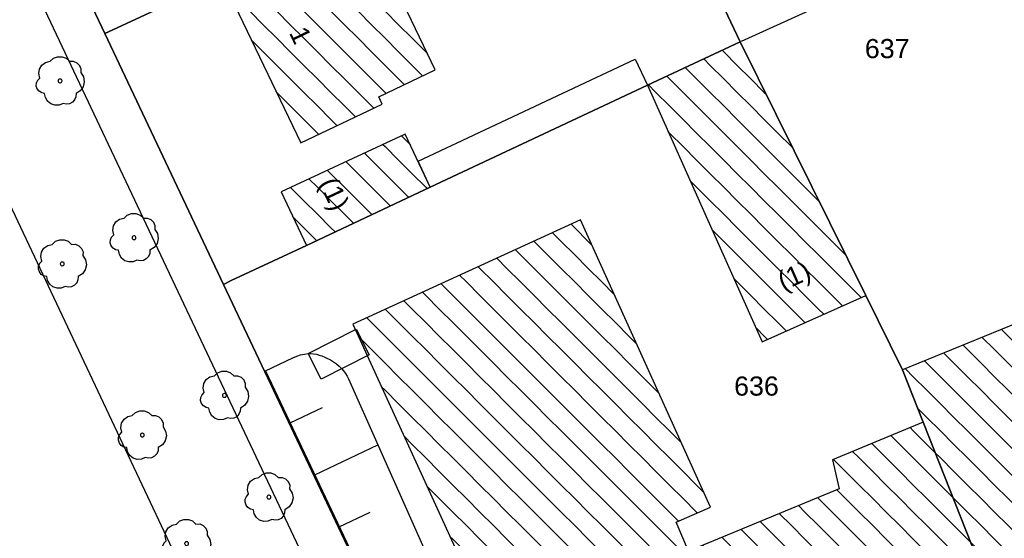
# Model space of a CAD drawing. Extents: x 32394465 to 32399599, y 5706239 to 5708675.
# Tile 36 of 40: x 32395140 to 32395192, y 5706802 to 5706829. Entities that reach past the tile are written whole.
import ezdxf
from ezdxf.enums import TextEntityAlignment as Align

# ---------------------------------------------------------------- set-up
doc = ezdxf.new("R2010")
doc.units = 0
doc.linetypes.add('LT00000', pattern=[0])
for name, color, linetype, lineweight in [('Baumstandorte', 250, 'LT00000', 18), ('BauwerkeSiedlung_Umring', 250, 'LT00000', 18), ('BauwerkeVerkehr_Umring', 250, 'LT00000', 18), ('Flurstueck_Umring', 250, 'LT00000', 18), ('Flurstuecksnummer', 250, 'LT00000', 18), ('Gebaeude_Fuellung', 250, 'LT00000', 18), ('Gebaeude_Umring', 250, 'LT00000', 18), ('GebaeudeHausnummer', 250, 'LT00000', 18), ('GebaeudePseudonummer', 250, 'LT00000', 18), ('NutzungSiedlung_Umring', 250, 'LT00000', 18), ('NutzungVerkehr_Umring', 250, 'LT00000', 18), ('ReliefBoeschungSchraffen', 250, 'LT00000', 18), ('ReliefBoeschungskante', 250, 'LT00000', 18)]:
    doc.layers.add(name, color=color, linetype=linetype, lineweight=lineweight)
doc.styles.add('TS100', font='arial.ttf', dxfattribs={"height": 0.2})
pattern_1 = [(-45, (0, 0), (0.707106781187, 0.707106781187), [1])]

# ---------------------------------------------------------------- blocks, each defined once
blk = doc.blocks.new('SYMB1123')
at = {"color": 250, "linetype": 'ByBlock', "lineweight": -3, "flags": 128}
for points in [[(-0.21, 0.409), (-0.141, 0.473), (-0.053, 0.506), (0.04, 0.506), (0.127, 0.473), (0.196, 0.409)], [(-0.21, 0.409), (-0.141, 0.473), (-0.053, 0.506), (0.04, 0.506), (0.127, 0.473), (0.196, 0.409)], [(-0.424, 0.059), (-0.446, 0.153), (-0.431, 0.248), (-0.381, 0.33), (-0.303, 0.387), (-0.21, 0.409)], [(-0.424, 0.059), (-0.446, 0.153), (-0.431, 0.248), (-0.381, 0.33), (-0.303, 0.387), (-0.21, 0.409)], [(0.196, 0.409), (0.275, 0.41), (0.348, 0.38), (0.404, 0.325), (0.434, 0.252), (0.433, 0.173)], [(0.196, 0.409), (0.275, 0.41), (0.348, 0.38), (0.404, 0.325), (0.434, 0.252), (0.433, 0.173)], [(-0.323, -0.263), (-0.385, -0.251), (-0.439, -0.218), (-0.478, -0.168), (-0.497, -0.108), (-0.494, -0.044), (-0.468, 0.014), (-0.424, 0.059)], [(-0.323, -0.263), (-0.385, -0.251), (-0.439, -0.218), (-0.478, -0.168), (-0.497, -0.108), (-0.494, -0.044), (-0.468, 0.014), (-0.424, 0.059)], [(0.433, 0.173), (0.488, 0.084), (0.505, -0.019), (0.481, -0.121), (0.42, -0.207), (0.332, -0.263)], [(0.433, 0.173), (0.488, 0.084), (0.505, -0.019), (0.481, -0.121), (0.42, -0.207), (0.332, -0.263)], [(0.061, -0.47), (-0.02, -0.505), (-0.109, -0.508), (-0.193, -0.481), (-0.262, -0.426), (-0.307, -0.35), (-0.323, -0.263)], [(0.061, -0.47), (-0.02, -0.505), (-0.109, -0.508), (-0.193, -0.481), (-0.262, -0.426), (-0.307, -0.35), (-0.323, -0.263)], [(0.332, -0.263), (0.329, -0.331), (0.302, -0.394), (0.256, -0.444), (0.195, -0.476), (0.128, -0.485), (0.061, -0.47)], [(0.332, -0.263), (0.329, -0.331), (0.302, -0.394), (0.256, -0.444), (0.195, -0.476), (0.128, -0.485), (0.061, -0.47)]]:
    blk.add_lwpolyline(points, dxfattribs=at)
at = {"color": 250, "linetype": 'ByBlock', "lineweight": 18, "flags": 128}
for points in [[(-0.21, 0.409), (-0.141, 0.473), (-0.053, 0.506), (0.04, 0.506), (0.127, 0.473), (0.196, 0.409)], [(-0.424, 0.059), (-0.446, 0.153), (-0.431, 0.248), (-0.381, 0.33), (-0.303, 0.387), (-0.21, 0.409)], [(0.196, 0.409), (0.275, 0.41), (0.348, 0.38), (0.404, 0.325), (0.434, 0.252), (0.433, 0.173)], [(-0.323, -0.263), (-0.385, -0.251), (-0.439, -0.218), (-0.478, -0.168), (-0.497, -0.108), (-0.494, -0.044), (-0.468, 0.014), (-0.424, 0.059)], [(0.433, 0.173), (0.488, 0.084), (0.505, -0.019), (0.481, -0.121), (0.42, -0.207), (0.332, -0.263)], [(0.061, -0.47), (-0.02, -0.505), (-0.109, -0.508), (-0.193, -0.481), (-0.262, -0.426), (-0.307, -0.35), (-0.323, -0.263)], [(0.332, -0.263), (0.329, -0.331), (0.302, -0.394), (0.256, -0.444), (0.195, -0.476), (0.128, -0.485), (0.061, -0.47)]]:
    blk.add_lwpolyline(points, dxfattribs=at)
at = {"color": 250, "linetype": 'ByBlock', "lineweight": -3, "flags": 128}
blk.add_lwpolyline([(0.04, 0), (0.038, 0.014), (0.031, 0.026), (0.02, 0.035), (0.007, 0.039), (-0.007, 0.039), (-0.02, 0.035), (-0.031, 0.026), (-0.038, 0.014), (-0.04, 0), (-0.038, -0.014), (-0.031, -0.026), (-0.02, -0.035), (-0.007, -0.039), (0.007, -0.039), (0.02, -0.035), (0.031, -0.026), (0.038, -0.014), (0.04, 0)], close=True, dxfattribs=at)
blk.add_lwpolyline([(0.04, 0), (0.038, 0.014), (0.031, 0.026), (0.02, 0.035), (0.007, 0.039), (-0.007, 0.039), (-0.02, 0.035), (-0.031, 0.026), (-0.038, 0.014), (-0.04, 0), (-0.038, -0.014), (-0.031, -0.026), (-0.02, -0.035), (-0.007, -0.039), (0.007, -0.039), (0.02, -0.035), (0.031, -0.026), (0.038, -0.014), (0.04, 0)], close=True, dxfattribs=at)
at = {"color": 250, "linetype": 'ByBlock', "lineweight": 18, "flags": 128}
blk.add_lwpolyline([(0.04, 0), (0.038, 0.014), (0.031, 0.026), (0.02, 0.035), (0.007, 0.039), (-0.007, 0.039), (-0.02, 0.035), (-0.031, 0.026), (-0.038, 0.014), (-0.04, 0), (-0.038, -0.014), (-0.031, -0.026), (-0.02, -0.035), (-0.007, -0.039), (0.007, -0.039), (0.02, -0.035), (0.031, -0.026), (0.038, -0.014), (0.04, 0)], close=True, dxfattribs=at)

msp = doc.modelspace()

# ---------------------------------------------------------------- hatches: boundary and pattern name
at = {"layer": 'Gebaeude_Fuellung', "linetype": 'Continuous', "lineweight": 25}
h = msp.add_hatch(dxfattribs=at)
h.set_pattern_fill('LT_0', color=255, angle=-45, style=0, pattern_type=2)
h.set_pattern_definition(pattern_1)
h.paths.add_polyline_path([(32395159.223, 5706825.265), (32395159.405, 5706824.881), (32395155.165, 5706822.855), (32395151.043, 5706831.428), (32395158.267, 5706834.808), (32395162.17, 5706826.662)])
h = msp.add_hatch(dxfattribs=at)
h.set_pattern_fill('LT_0', color=255, angle=-45, style=0, pattern_type=2)
h.set_pattern_definition(pattern_1)
h.paths.add_polyline_path([(32395173.25, 5706825.861), (32395179.252, 5706812.459), (32395184.655, 5706814.876), (32395178.091, 5706828.135)])
h = msp.add_hatch(dxfattribs=at)
h.set_pattern_fill('LT_0', color=255, angle=-45, style=0, pattern_type=2)
h.set_pattern_definition(pattern_1)
h.paths.add_polyline_path([(32395155.446, 5706817.496), (32395154.137, 5706820.287), (32395160.613, 5706823.315), (32395161.913, 5706820.534)])
h = msp.add_hatch(dxfattribs=at)
h.set_pattern_fill('LT_0', color=255, angle=-45, style=0, pattern_type=2)
h.set_pattern_definition(pattern_1)
h.paths.add_polyline_path([(32395186.668, 5706796.321), (32395186.248, 5706797.313), (32395179.751, 5706794.595), (32395180.174, 5706793.635), (32395169.221, 5706788.572), (32395157.87, 5706813.384), (32395169.753, 5706818.824), (32395176.539, 5706803.828), (32395174.754, 5706803.032), (32395175.404, 5706801.523), (32395183.266, 5706804.775), (32395182.921, 5706806.297), (32395187.654, 5706808.262), (32395191.55, 5706798.385)])
h = msp.add_hatch(dxfattribs=at)
h.set_pattern_fill('LT_0', color=255, angle=-45, style=0, pattern_type=2)
h.set_pattern_definition(pattern_1)
h.paths.add_polyline_path([(32395201.238, 5706802.258), (32395197.407, 5706800.727), (32395191.55, 5706798.385), (32395187.654, 5706808.262), (32395186.576, 5706810.996), (32395199.354, 5706816.217), (32395200.109, 5706814.621), (32395205.103, 5706804.077), (32395205.212, 5706803.846)])

# ---------------------------------------------------------------- linework, layer by layer
at = {"layer": 'BauwerkeSiedlung_Umring', "color": 255, "lineweight": 25, "flags": 128}
for points in [[(32395173.25, 5706825.861), (32395161.913, 5706820.534), (32395161.2751, 5706821.8916), (32395172.6121, 5706827.2186), (32395173.25, 5706825.861)], [(32395155.538, 5706811.843), (32395158.051, 5706813.113), (32395158.7276, 5706811.7742), (32395156.2146, 5706810.5042), (32395155.538, 5706811.843)]]:
    msp.add_lwpolyline(points, close=True, dxfattribs=at)
at = {"layer": 'BauwerkeVerkehr_Umring', "color": 255, "lineweight": 25}
for p, q in [((32395040.961, 5707042.924), (32395157.914, 5706795.694)), ((32395178.171, 5706828.158), (32395190.849, 5706833.948))]:
    msp.add_line(p, q, dxfattribs=at)
at = {"layer": 'BauwerkeVerkehr_Umring', "color": 255, "lineweight": 25, "flags": 128}
msp.add_lwpolyline([(32395150.476, 5706797.343), (32395080.776, 5706945.225), (32395076.915, 5706952.982), (32395070.56, 5706966.247), (32395066.433, 5706974.938), (32395060.429, 5706987.642), (32395055.005, 5706999.141), (32395047.284, 5707015.838), (32395040.095, 5707031.567), (32395036.922, 5707038.177), (32395036.662, 5707038.72), (32395036.482, 5707039.125), (32395036.335, 5707039.495), (32395036.22, 5707039.841), (32395036.11, 5707040.256), (32395036.029, 5707040.688), (32395035.977, 5707041.139), (32395035.951, 5707041.603), (32395035.949, 5707041.932), (32395035.963, 5707042.271), (32395035.988, 5707042.619), (32395036.027, 5707042.979), (32395036.102, 5707043.485), (32395036.199, 5707043.978), (32395036.322, 5707044.476), (32395036.47, 5707044.963), (32395036.642, 5707045.439), (32395036.837, 5707045.903), (32395037.095, 5707046.428), (32395037.379, 5707046.917), (32395037.529, 5707047.147), (32395037.685, 5707047.368), (32395037.847, 5707047.578), (32395038.015, 5707047.779), (32395040.593, 5707050.686), (32395050.961, 5707062.256), (32395058.964, 5707071.123), (32395061.049, 5707073.464), (32395062.9, 5707075.575), (32395064.702, 5707077.669), (32395066.633, 5707079.947), (32395068.744, 5707082.471), (32395071.327, 5707085.593), (32395073.433, 5707088.153), (32395075.091, 5707090.191), (32395076.58, 5707092.047), (32395077.938, 5707093.77), (32395079.128, 5707095.308), (32395082.04, 5707099.104), (32395083.659, 5707101.196), (32395084.543, 5707102.353), (32395085.368, 5707103.459), (32395086.098, 5707104.47), (32395087.73, 5707106.772), (32395087.989, 5707107.124), (32395088.255, 5707107.457), (32395088.526, 5707107.77), (32395088.802, 5707108.063), (32395089.084, 5707108.336), (32395089.372, 5707108.59), (32395089.665, 5707108.823), (32395089.962, 5707109.037), (32395090.367, 5707109.291), (32395090.788, 5707109.515), (32395091.221, 5707109.707), (32395091.664, 5707109.866), (32395092.055, 5707109.976), (32395092.448, 5707110.061), (32395092.703, 5707110.101), (32395092.964, 5707110.132), (32395093.231, 5707110.153), (32395093.503, 5707110.164), (32395093.858, 5707110.165), (32395094.225, 5707110.15), (32395094.606, 5707110.119), (32395095.001, 5707110.073), (32395095.358, 5707110.019), (32395095.709, 5707109.956), (32395096.053, 5707109.883), (32395096.389, 5707109.799), (32395096.72, 5707109.706), (32395097.043, 5707109.603), (32395097.359, 5707109.489), (32395097.668, 5707109.366), (32395098.015, 5707109.211), (32395098.307, 5707109.056), (32395098.56, 5707108.892), (32395098.781, 5707108.718), (32395127.868, 5707083.072), (32395128.769, 5707082.26), (32395129.667, 5707081.418), (32395130.563, 5707080.543), (32395131.456, 5707079.635), (32395132.35, 5707078.694), (32395133.244, 5707077.716), (32395134.142, 5707076.701), (32395135.046, 5707075.644), (32395135.945, 5707074.561), (32395136.857, 5707073.43), (32395137.784, 5707072.247), (32395138.731, 5707071.005), (32395139.702, 5707069.703), (32395140.714, 5707068.316), (32395141.783, 5707066.822), (32395142.95, 5707065.165), (32395143.994, 5707063.663), (32395144.962, 5707062.253), (32395145.872, 5707060.906), (32395146.734, 5707059.611), (32395147.556, 5707058.352), (32395148.341, 5707057.126), (32395149.092, 5707055.927), (32395149.812, 5707054.752), (32395150.51, 5707053.587), (32395151.179, 5707052.44), (32395151.823, 5707051.307), (32395152.441, 5707050.188), (32395153.036, 5707049.079), (32395153.606, 5707047.981), (32395154.154, 5707046.891), (32395154.68, 5707045.808), (32395160.809, 5707032.958), (32395237.242, 5706862.231)], dxfattribs=at)
at = {"layer": 'Flurstueck_Umring', "color": 8, "lineweight": 25, "flags": 128}
for points in [[(32395044.243, 5707041.532), (32395043.977, 5707042.233), (32395043.818, 5707042.966), (32395043.769, 5707043.714), (32395043.833, 5707044.461), (32395044.007, 5707045.19), (32395044.287, 5707045.885), (32395044.668, 5707046.531), (32395045.141, 5707047.113), (32395027.392, 5707029.526), (32395015.112, 5707017.358), (32395015.594, 5707017.76), (32395016.123, 5707018.098), (32395016.69, 5707018.368), (32395017.286, 5707018.565), (32395017.903, 5707018.685), (32395018.529, 5707018.727), (32395019.156, 5707018.69), (32395019.773, 5707018.574), (32395020.371, 5707018.382), (32395020.94, 5707018.117), (32395021.472, 5707017.782), (32395021.957, 5707017.384), (32395029.545, 5707010.305), (32395033.014, 5707007.07), (32395041.059, 5706997.507), (32395047.838, 5706987.066), (32395049.982, 5706982.54), (32395056.881, 5706967.965), (32395063.825, 5706953.301), (32395065.546, 5706949.665), (32395068.934, 5706942.511), (32395076.631, 5706926.253), (32395082.61, 5706913.623), (32395088.595, 5706900.985), (32395094.577, 5706888.35), (32395101.418, 5706873.901), (32395109.074, 5706857.731), (32395115.093, 5706845.02), (32395123.913, 5706826.393), (32395125.353, 5706823.351), (32395126.88, 5706820.127), (32395128.004, 5706817.753), (32395131.315, 5706810.761), (32395137.328, 5706798.062), (32395140.788, 5706790.755), (32395142.392, 5706787.368), (32395145.279, 5706781.271), (32395145.916, 5706779.925), (32395146.709, 5706778.251), (32395150.808, 5706779.859), (32395149.723, 5706779.824), (32395148.755, 5706780.313), (32395148.123, 5706781.179), (32395147.269, 5706783), (32395147.317, 5706783.961), (32395160.098, 5706790.963), (32395162.011, 5706786.947), (32395162.248, 5706785.829), (32395161.916, 5706784.732), (32395161.084, 5706783.89), (32395165.436, 5706785.177), (32395151.118, 5706815.462), (32395144.924, 5706828.563), (32395141.862, 5706835.041), (32395138.714, 5706841.7), (32395131.672, 5706856.596), (32395124.612, 5706871.529), (32395116.929, 5706887.781), (32395111.544, 5706899.173), (32395110.101, 5706902.225), (32395102.836, 5706917.592), (32395100.503, 5706922.524), (32395099.132, 5706925.423), (32395097.644, 5706928.572), (32395095.576, 5706932.949), (32395086.616, 5706951.901), (32395082.858, 5706959.847), (32395081.185, 5706963.388), (32395079.415, 5706967.13), (32395075.327, 5706975.778), (32395068.273, 5706990.701), (32395063.911, 5706999.927), (32395062.398, 5707003.125), (32395062.21, 5707003.523), (32395060.884, 5707006.331), (32395056.176, 5707016.29), (32395044.243, 5707041.532)], [(32395148.438, 5706846.27), (32395143.136, 5706843.779), (32395138.714, 5706841.7), (32395141.862, 5706835.041), (32395144.924, 5706828.563), (32395145.344, 5706828.76), (32395151.043, 5706831.428), (32395158.267, 5706834.808), (32395171.931, 5706841.204), (32395169.888, 5706845.34), (32395182.139, 5706850.991), (32395182.737, 5706851.267), (32395178.424, 5706860.362), (32395177.777, 5706860.059), (32395148.438, 5706846.27)], [(32395169.888, 5706845.34), (32395171.931, 5706841.204), (32395158.267, 5706834.808), (32395151.043, 5706831.428), (32395145.344, 5706828.76), (32395144.924, 5706828.563), (32395151.118, 5706815.462), (32395151.526, 5706815.655), (32395155.446, 5706817.496), (32395161.913, 5706820.534), (32395173.25, 5706825.861), (32395178.091, 5706828.135), (32395174.214, 5706836.327), (32395186.336, 5706841.998), (32395186.988, 5706842.303), (32395184.514, 5706847.518), (32395182.737, 5706851.267), (32395182.139, 5706850.991), (32395169.888, 5706845.34)], [(32395174.214, 5706836.327), (32395178.091, 5706828.135), (32395184.655, 5706814.876), (32395186.576, 5706810.996), (32395187.654, 5706808.262), (32395191.55, 5706798.385), (32395192.504, 5706795.964), (32395198.489, 5706798.291), (32395198.595, 5706798.022), (32395202.34, 5706799.452), (32395202.23, 5706799.73), (32395206.392, 5706801.354), (32395205.212, 5706803.846), (32395205.103, 5706804.077), (32395200.109, 5706814.621), (32395199.354, 5706816.217), (32395194.675, 5706826.095), (32395192.221, 5706831.267), (32395186.988, 5706842.303), (32395186.336, 5706841.998), (32395174.214, 5706836.327)], [(32395151.118, 5706815.462), (32395165.436, 5706785.177), (32395181.184, 5706791.379), (32395181.121, 5706791.538), (32395192.504, 5706795.964), (32395191.55, 5706798.385), (32395187.654, 5706808.262), (32395186.576, 5706810.996), (32395184.655, 5706814.876), (32395178.091, 5706828.135), (32395173.25, 5706825.861), (32395161.913, 5706820.534), (32395155.446, 5706817.496), (32395151.526, 5706815.655), (32395151.118, 5706815.462)]]:
    msp.add_lwpolyline(points, close=True, dxfattribs=at)
at = {"layer": 'Gebaeude_Umring', "color": 255, "lineweight": 25, "flags": 128}
for points in [[(32395151.043, 5706831.428), (32395155.165, 5706822.855), (32395159.405, 5706824.881), (32395159.223, 5706825.265), (32395162.17, 5706826.662), (32395158.267, 5706834.808), (32395151.043, 5706831.428)], [(32395173.25, 5706825.861), (32395179.252, 5706812.459), (32395184.655, 5706814.876), (32395178.091, 5706828.135), (32395173.25, 5706825.861)], [(32395154.137, 5706820.287), (32395155.446, 5706817.496), (32395161.913, 5706820.534), (32395160.613, 5706823.315), (32395154.137, 5706820.287)], [(32395176.539, 5706803.828), (32395169.753, 5706818.824), (32395157.87, 5706813.384), (32395169.221, 5706788.572), (32395180.174, 5706793.635), (32395179.751, 5706794.595), (32395186.248, 5706797.313), (32395186.668, 5706796.321), (32395191.55, 5706798.385), (32395187.654, 5706808.262), (32395182.921, 5706806.297), (32395183.266, 5706804.775), (32395175.404, 5706801.523), (32395174.754, 5706803.032), (32395176.539, 5706803.828)], [(32395186.576, 5706810.996), (32395187.654, 5706808.262), (32395191.55, 5706798.385), (32395197.407, 5706800.727), (32395201.238, 5706802.258), (32395205.212, 5706803.846), (32395205.103, 5706804.077), (32395200.109, 5706814.621), (32395199.354, 5706816.217), (32395186.576, 5706810.996)]]:
    msp.add_lwpolyline(points, close=True, dxfattribs=at)
at = {"layer": 'NutzungSiedlung_Umring', "color": 255, "lineweight": 25, "flags": 128}
for points in [[(32395218.404, 5706843.019), (32395232.966, 5706849.556), (32395231.882, 5706852.316), (32395234.02, 5706853.654), (32395235.719, 5706855.591), (32395235.404, 5706856.294), (32395231.488, 5706865.012), (32395230.111, 5706868.078), (32395223.583, 5706882.608), (32395216.617, 5706898.113), (32395210.479, 5706911.776), (32395209.651, 5706913.618), (32395206.168, 5706921.371), (32395205.897, 5706921.975), (32395204.733, 5706924.562), (32395204.332, 5706925.457), (32395203.923, 5706926.368), (32395198.19, 5706939.128), (32395193.535, 5706949.487), (32395191.801, 5706953.349), (32395188.882, 5706959.846), (32395183.424, 5706957.383), (32395172.89, 5706952.629), (32395169.931, 5706951.293), (32395141.408, 5706938.421), (32395142.406, 5706936.313), (32395121.053, 5706926.211), (32395117.415, 5706924.49), (32395107.498, 5706919.797), (32395102.836, 5706917.592), (32395110.101, 5706902.225), (32395111.544, 5706899.173), (32395116.929, 5706887.781), (32395124.612, 5706871.529), (32395131.672, 5706856.596), (32395138.714, 5706841.7), (32395141.862, 5706835.041), (32395144.924, 5706828.563), (32395151.118, 5706815.462), (32395151.526, 5706815.655), (32395155.446, 5706817.496), (32395161.913, 5706820.534), (32395173.25, 5706825.861), (32395178.091, 5706828.135), (32395174.214, 5706836.327), (32395186.336, 5706841.998), (32395186.988, 5706842.303), (32395192.221, 5706831.267), (32395213.966, 5706841.027), (32395218.404, 5706843.019)], [(32395233.309, 5706848.682), (32395232.966, 5706849.556), (32395218.404, 5706843.019), (32395213.966, 5706841.027), (32395192.221, 5706831.267), (32395186.988, 5706842.303), (32395186.336, 5706841.998), (32395174.214, 5706836.327), (32395178.091, 5706828.135), (32395173.25, 5706825.861), (32395161.913, 5706820.534), (32395155.446, 5706817.496), (32395151.526, 5706815.655), (32395151.118, 5706815.462), (32395165.436, 5706785.177), (32395181.184, 5706791.379), (32395181.121, 5706791.538), (32395192.504, 5706795.964), (32395198.489, 5706798.291), (32395198.595, 5706798.022), (32395202.34, 5706799.452), (32395202.23, 5706799.73), (32395206.392, 5706801.354), (32395247.364, 5706817.338), (32395247.426, 5706817.179), (32395249.282, 5706817.939), (32395250.335, 5706818.613), (32395251.176, 5706819.539), (32395251.457, 5706820.558), (32395248.054, 5706828.135), (32395239.289, 5706847.647), (32395234.456, 5706845.761), (32395233.309, 5706848.682)]]:
    msp.add_lwpolyline(points, close=True, dxfattribs=at)
at = {"layer": 'NutzungVerkehr_Umring', "color": 255, "lineweight": 25, "flags": 128}
msp.add_lwpolyline([(32395151.118, 5706815.462), (32395144.924, 5706828.563), (32395141.862, 5706835.041), (32395138.714, 5706841.7), (32395131.672, 5706856.596), (32395124.612, 5706871.529), (32395116.929, 5706887.781), (32395111.544, 5706899.173), (32395110.101, 5706902.225), (32395102.836, 5706917.592), (32395100.503, 5706922.524), (32395099.132, 5706925.423), (32395097.644, 5706928.572), (32395095.576, 5706932.949), (32395086.616, 5706951.901), (32395082.858, 5706959.847), (32395081.185, 5706963.388), (32395079.415, 5706967.13), (32395075.327, 5706975.778), (32395068.273, 5706990.701), (32395063.911, 5706999.927), (32395062.398, 5707003.125), (32395062.21, 5707003.523), (32395060.884, 5707006.331), (32395056.176, 5707016.29), (32395044.243, 5707041.532), (32395043.977, 5707042.233), (32395043.818, 5707042.966), (32395043.769, 5707043.714), (32395043.833, 5707044.461), (32395044.007, 5707045.19), (32395044.287, 5707045.885), (32395044.668, 5707046.531), (32395045.141, 5707047.113), (32395027.392, 5707029.526), (32395041.743, 5706999.551), (32395042.949, 5706997.086), (32395047.838, 5706987.066), (32395049.982, 5706982.54), (32395056.881, 5706967.965), (32395063.825, 5706953.301), (32395065.546, 5706949.665), (32395068.934, 5706942.511), (32395076.631, 5706926.253), (32395082.61, 5706913.623), (32395088.595, 5706900.985), (32395094.577, 5706888.35), (32395101.418, 5706873.901), (32395109.074, 5706857.731), (32395115.093, 5706845.02), (32395123.913, 5706826.393), (32395125.353, 5706823.351), (32395126.88, 5706820.127), (32395128.004, 5706817.753), (32395131.315, 5706810.761), (32395137.328, 5706798.062), (32395140.788, 5706790.755), (32395138.142, 5706789.48), (32395142.624, 5706780.037), (32395145.279, 5706781.271), (32395145.916, 5706779.925), (32395145.882, 5706778.878), (32395145.312, 5706778.127), (32395143.154, 5706776.856), (32395146.709, 5706778.251), (32395150.808, 5706779.859), (32395149.723, 5706779.824), (32395148.755, 5706780.313), (32395148.123, 5706781.179), (32395147.269, 5706783), (32395147.317, 5706783.961), (32395160.098, 5706790.963), (32395162.011, 5706786.947), (32395162.248, 5706785.829), (32395161.916, 5706784.732), (32395161.084, 5706783.89), (32395165.436, 5706785.177), (32395151.118, 5706815.462)], close=True, dxfattribs=at)
at = {"layer": 'ReliefBoeschungSchraffen', "color": 255, "lineweight": 25}
for p, q in [((32395154.6004, 5706808.2264), (32395156.2811, 5706809.0218)), ((32395155.8837, 5706805.5147), (32395159.1801, 5706807.0748)), ((32395157.1671, 5706802.8031), (32395158.7827, 5706803.5677))]:
    msp.add_line(p, q, dxfattribs=at)
at = {"layer": 'ReliefBoeschungskante', "color": 255, "lineweight": 25}
msp.add_line((32395153.317, 5706810.938), (32395164.899, 5706786.466), dxfattribs=at)
at = {"layer": 'ReliefBoeschungskante', "color": 255, "lineweight": 25, "flags": 128}
msp.add_lwpolyline([(32395153.317, 5706810.938), (32395154.736, 5706811.623), (32395154.944, 5706811.713), (32395155.148, 5706811.78), (32395155.346, 5706811.824), (32395155.538, 5706811.843), (32395155.679, 5706811.842), (32395155.822, 5706811.831), (32395155.967, 5706811.807), (32395156.113, 5706811.771), (32395156.262, 5706811.723), (32395156.41, 5706811.664), (32395156.558, 5706811.593), (32395156.707, 5706811.512), (32395156.867, 5706811.411), (32395157.017, 5706811.302), (32395157.154, 5706811.187), (32395157.28, 5706811.064), (32395157.393, 5706810.937), (32395157.491, 5706810.805), (32395157.577, 5706810.667), (32395157.647, 5706810.526), (32395166.931, 5706789.626), (32395167.025, 5706789.403), (32395167.092, 5706789.217), (32395167.14, 5706789.04), (32395167.174, 5706788.856), (32395167.2, 5706788.586), (32395167.201, 5706788.318), (32395167.175, 5706788.069), (32395167.124, 5706787.847), (32395167.049, 5706787.659), (32395166.953, 5706787.503), (32395166.835, 5706787.381), (32395166.768, 5706787.334), (32395166.695, 5706787.295), (32395164.899, 5706786.466)], dxfattribs=at)

# ---------------------------------------------------------------- block references
at = {"layer": 'Baumstandorte', "color": 255, "xscale": 2.5, "yscale": 2.5, "zscale": 2.5}
for p in [(32395142.59, 5706826.09), (32395146.45, 5706817.9), (32395142.7, 5706816.53), (32395151.17, 5706809.66), (32395146.88, 5706807.59), (32395153.49, 5706804.35), (32395149.19, 5706801.92)]:
    msp.add_blockref('SYMB1123', p, dxfattribs=at)

# ---------------------------------------------------------------- texts
at = {"layer": 'Flurstuecksnummer', "color": 8, "lineweight": 25, "style": 'TS100', "width": 1.001073}
for s, p, p2 in [('637', (32395184.6043, 5706827.278), (32395186.9377, 5706827.278)), ('636', (32395177.7793, 5706809.65), (32395180.1127, 5706809.65))]:
    msp.add_text(s, height=1, dxfattribs=at).set_placement(p, p2, align=Align.FIT)
at = {"layer": 'GebaeudeHausnummer', "color": 255, "lineweight": 25, "style": 'TS100', "width": 1.001073}
msp.add_text('1', height=1, rotation=295.7444, dxfattribs=at).set_placement((32395154.5244, 5706828.612), (32395154.8622, 5706827.9114), align=Align.FIT)
at = {"layer": 'GebaeudePseudonummer', "color": 255, "lineweight": 25, "style": 'TS100', "width": 0.992431}
for rotation, p, p2 in [(295.23165, (32395156.0976, 5706820.7459), (32395156.8199, 5706819.2131)), (23.84606, (32395180.3356, 5706815.1147), (32395181.8854, 5706815.7997))]:
    msp.add_text('(1)', height=1, rotation=rotation, dxfattribs=at).set_placement(p, p2, align=Align.FIT)

doc.saveas('drawing.dxf')
